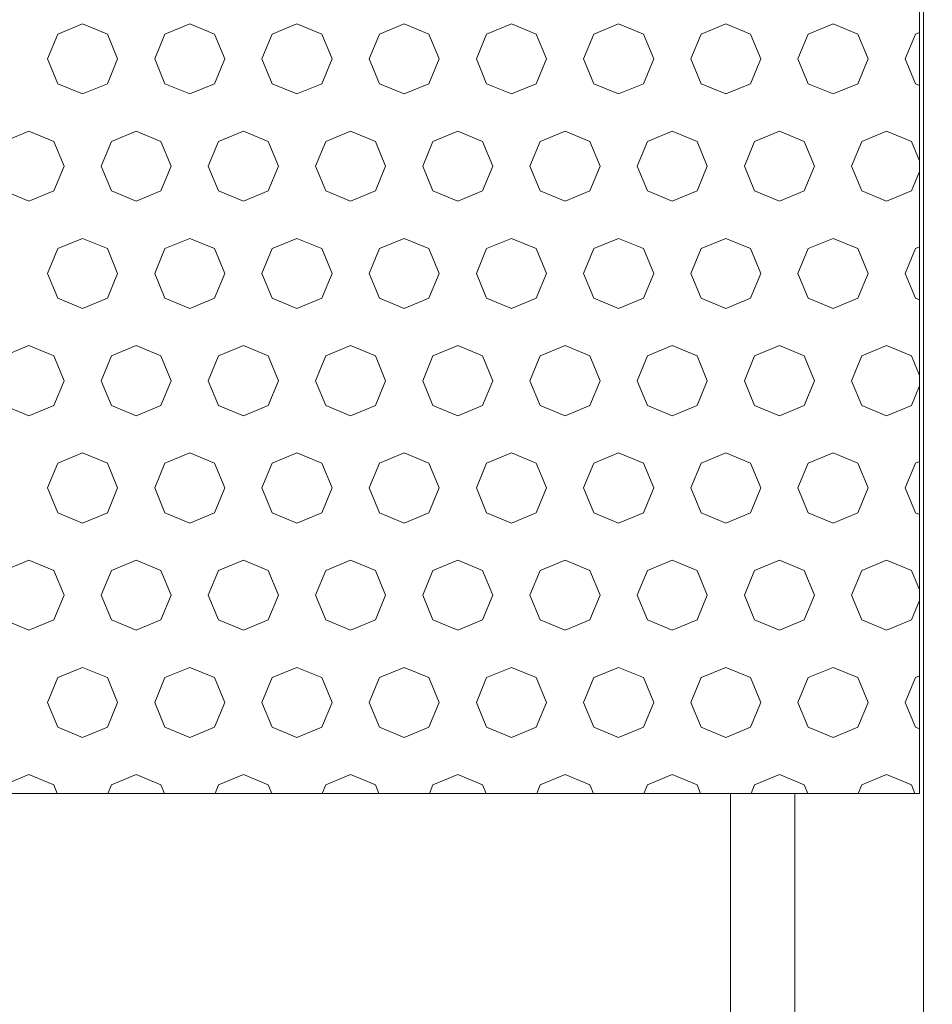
# Model space of a CAD drawing. Header units: millimetres. Extents: x 52659 to 1698020, y -10054 to 104697.
# Tile 193 of 256: x 201881 to 202307, y 13897 to 14356. Entities that reach past the tile are written whole.
import ezdxf

# ---------------------------------------------------------------- set-up
doc = ezdxf.new("R2010")
doc.units = ezdxf.units.MM
doc.header["$MEASUREMENT"] = 0
for name, color, linetype in [('02-04 BRISES SOLEIL FONCEES', 7, 'Continuous'), ('02-04 Mur.Construction', 7, 'Continuous'), ('05-02 Cotation 200ème 100ème.Cotations', 7, 'Continuous'), ('Fenêtres ARCHICAD', 7, 'Continuous')]:
    doc.layers.add(name, color=color, linetype=linetype)
doc.styles.add('STYLE_GENERE_3', font='ARIALN.TTF')
doc.dimstyles.new('STYLE_GENERE__2', dxfattribs={"dimtxt": 200, "dimasz": 95, "dimexe": 0.18, "dimexo": 100, "dimgap": 0, "dimtad": 0, "dimlfac": 0.001, "dimzin": 0, "dimdsep": 46, "dimtxsty": 'STYLE_GENERE_3', "dimblk": 'ARROWHEAD_6', "dimblk1": 'ARROWHEAD_6', "dimblk2": 'ARROWHEAD_6', "dimcen": 0.09, "dimclrd": 7, "dimclre": 7, "dimclrt": 7, "dimazin": 0, "dimtfac": 1, "dimtdec": 4, "dimtmove": 0, "dimatfit": 3, "dimfxl": 1, "dimtolj": 1, "dimtzin": 0, "dimarcsym": 0})

# ---------------------------------------------------------------- blocks, each defined once
blk = doc.blocks.new('Élément de coupe_206_1', base_point=(131932.67, 5158.07))
at = {"layer": '02-04 Mur.Construction', "color": 7, "linetype": 'Continuous', "lineweight": 9}
blk.add_line((202302.67, 14428.07), (202302.67, 13145.96), dxfattribs=at)
blk = doc.blocks.new('Élément de coupe_211_1', base_point=(131932.67, 5158.07))
at = {"layer": 'Fenêtres ARCHICAD', "color": 7, "linetype": 'Continuous', "lineweight": 5}
for p, q in [((202212.67, 13995.45), (202212.67, 13268.07)), ((202242.67, 13238.07), (202242.67, 13995.45))]:
    blk.add_line(p, q, dxfattribs=at)
blk = doc.blocks.new('*X344', base_point=(131932.67, 5158.07))
at = {"layer": '02-04 BRISES SOLEIL FONCEES', "color": 7, "linetype": 'Continuous', "lineweight": 5}
for p, q in [((201910.42, 14354.23), (201898.85, 14349.44)), ((201921.98, 14349.44), (201910.42, 14354.23)), ((201960.42, 14354.23), (201948.85, 14349.44)), ((201971.98, 14349.44), (201960.42, 14354.23)), ((202010.42, 14354.23), (201998.85, 14349.44)), ((202021.98, 14349.44), (202010.42, 14354.23)), ((202060.42, 14354.23), (202048.85, 14349.44)), ((202071.98, 14349.44), (202060.42, 14354.23)), ((202110.42, 14354.23), (202098.85, 14349.44)), ((202121.98, 14349.44), (202110.42, 14354.23)), ((202160.42, 14354.23), (202148.85, 14349.44)), ((202171.98, 14349.44), (202160.42, 14354.23)), ((202210.42, 14354.23), (202198.85, 14349.44)), ((202221.98, 14349.44), (202210.42, 14354.23)), ((202260.42, 14354.23), (202248.85, 14349.44)), ((202271.98, 14349.44), (202260.42, 14354.23)), ((201898.85, 14349.44), (201894.07, 14337.88)), ((201926.77, 14337.88), (201921.98, 14349.44)), ((201948.85, 14349.44), (201944.07, 14337.88)), ((201976.77, 14337.88), (201971.98, 14349.44)), ((201998.85, 14349.44), (201994.07, 14337.88)), ((202026.77, 14337.88), (202021.98, 14349.44)), ((202048.85, 14349.44), (202044.07, 14337.88)), ((202076.77, 14337.88), (202071.98, 14349.44)), ((202098.85, 14349.44), (202094.07, 14337.88)), ((202126.77, 14337.88), (202121.98, 14349.44)), ((202148.85, 14349.44), (202144.07, 14337.88)), ((202176.77, 14337.88), (202171.98, 14349.44)), ((202198.85, 14349.44), (202194.07, 14337.88)), ((202226.77, 14337.88), (202221.98, 14349.44)), ((202248.85, 14349.44), (202244.07, 14337.88)), ((202276.77, 14337.88), (202271.98, 14349.44)), ((202298.85, 14349.44), (202294.07, 14337.88)), ((202300.76, 14350.23), (202298.85, 14349.44)), ((201894.07, 14337.88), (201898.85, 14326.32)), ((201921.98, 14326.32), (201926.77, 14337.88)), ((201944.07, 14337.88), (201948.85, 14326.32)), ((201971.98, 14326.32), (201976.77, 14337.88)), ((201994.07, 14337.88), (201998.85, 14326.32)), ((202021.98, 14326.32), (202026.77, 14337.88)), ((202044.07, 14337.88), (202048.85, 14326.32)), ((202071.98, 14326.32), (202076.77, 14337.88)), ((202094.07, 14337.88), (202098.85, 14326.32)), ((202121.98, 14326.32), (202126.77, 14337.88)), ((202144.07, 14337.88), (202148.85, 14326.32)), ((202171.98, 14326.32), (202176.77, 14337.88)), ((202194.07, 14337.88), (202198.85, 14326.32)), ((202221.98, 14326.32), (202226.77, 14337.88)), ((202244.07, 14337.88), (202248.85, 14326.32)), ((202271.98, 14326.32), (202276.77, 14337.88)), ((202294.07, 14337.88), (202298.85, 14326.32)), ((201898.85, 14326.32), (201910.42, 14321.53)), ((201910.42, 14321.53), (201921.98, 14326.32)), ((201948.85, 14326.32), (201960.42, 14321.53)), ((201960.42, 14321.53), (201971.98, 14326.32)), ((201998.85, 14326.32), (202010.42, 14321.53)), ((202010.42, 14321.53), (202021.98, 14326.32)), ((202048.85, 14326.32), (202060.42, 14321.53)), ((202060.42, 14321.53), (202071.98, 14326.32)), ((202098.85, 14326.32), (202110.42, 14321.53)), ((202110.42, 14321.53), (202121.98, 14326.32)), ((202148.85, 14326.32), (202160.42, 14321.53)), ((202160.42, 14321.53), (202171.98, 14326.32)), ((202198.85, 14326.32), (202210.42, 14321.53)), ((202210.42, 14321.53), (202221.98, 14326.32)), ((202248.85, 14326.32), (202260.42, 14321.53)), ((202260.42, 14321.53), (202271.98, 14326.32)), ((202298.85, 14326.32), (202300.76, 14325.53)), ((201885.42, 14304.23), (201873.85, 14299.44)), ((201896.98, 14299.44), (201885.42, 14304.23)), ((201935.42, 14304.23), (201923.85, 14299.44)), ((201946.98, 14299.44), (201935.42, 14304.23)), ((201985.42, 14304.23), (201973.85, 14299.44)), ((201996.98, 14299.44), (201985.42, 14304.23)), ((202035.42, 14304.23), (202023.85, 14299.44)), ((202046.98, 14299.44), (202035.42, 14304.23)), ((202085.42, 14304.23), (202073.85, 14299.44)), ((202096.98, 14299.44), (202085.42, 14304.23)), ((202135.42, 14304.23), (202123.85, 14299.44)), ((202146.98, 14299.44), (202135.42, 14304.23)), ((202185.42, 14304.23), (202173.85, 14299.44)), ((202196.98, 14299.44), (202185.42, 14304.23)), ((202235.42, 14304.23), (202223.85, 14299.44)), ((202246.98, 14299.44), (202235.42, 14304.23)), ((202285.42, 14304.23), (202273.85, 14299.44)), ((202296.98, 14299.44), (202285.42, 14304.23)), ((201901.77, 14287.88), (201896.98, 14299.44)), ((201923.85, 14299.44), (201919.07, 14287.88)), ((201951.77, 14287.88), (201946.98, 14299.44)), ((201973.85, 14299.44), (201969.07, 14287.88)), ((202001.77, 14287.88), (201996.98, 14299.44)), ((202023.85, 14299.44), (202019.07, 14287.88)), ((202051.77, 14287.88), (202046.98, 14299.44)), ((202073.85, 14299.44), (202069.07, 14287.88)), ((202101.77, 14287.88), (202096.98, 14299.44)), ((202123.85, 14299.44), (202119.07, 14287.88)), ((202151.77, 14287.88), (202146.98, 14299.44)), ((202173.85, 14299.44), (202169.07, 14287.88)), ((202201.77, 14287.88), (202196.98, 14299.44)), ((202223.85, 14299.44), (202219.07, 14287.88)), ((202251.77, 14287.88), (202246.98, 14299.44)), ((202273.85, 14299.44), (202269.07, 14287.88)), ((202300.76, 14290.32), (202296.98, 14299.44)), ((201896.98, 14276.32), (201901.77, 14287.88)), ((201919.07, 14287.88), (201923.85, 14276.32)), ((201946.98, 14276.32), (201951.77, 14287.88)), ((201969.07, 14287.88), (201973.85, 14276.32)), ((201996.98, 14276.32), (202001.77, 14287.88)), ((202019.07, 14287.88), (202023.85, 14276.32)), ((202046.98, 14276.32), (202051.77, 14287.88)), ((202069.07, 14287.88), (202073.85, 14276.32)), ((202096.98, 14276.32), (202101.77, 14287.88)), ((202119.07, 14287.88), (202123.85, 14276.32)), ((202146.98, 14276.32), (202151.77, 14287.88)), ((202169.07, 14287.88), (202173.85, 14276.32)), ((202196.98, 14276.32), (202201.77, 14287.88)), ((202219.07, 14287.88), (202223.85, 14276.32)), ((202246.98, 14276.32), (202251.77, 14287.88)), ((202269.07, 14287.88), (202273.85, 14276.32)), ((202296.98, 14276.32), (202300.76, 14285.44)), ((201873.85, 14276.32), (201885.42, 14271.53)), ((201885.42, 14271.53), (201896.98, 14276.32)), ((201923.85, 14276.32), (201935.42, 14271.53)), ((201935.42, 14271.53), (201946.98, 14276.32)), ((201973.85, 14276.32), (201985.42, 14271.53)), ((201985.42, 14271.53), (201996.98, 14276.32)), ((202023.85, 14276.32), (202035.42, 14271.53)), ((202035.42, 14271.53), (202046.98, 14276.32)), ((202073.85, 14276.32), (202085.42, 14271.53)), ((202085.42, 14271.53), (202096.98, 14276.32)), ((202123.85, 14276.32), (202135.42, 14271.53)), ((202135.42, 14271.53), (202146.98, 14276.32)), ((202173.85, 14276.32), (202185.42, 14271.53)), ((202185.42, 14271.53), (202196.98, 14276.32)), ((202223.85, 14276.32), (202235.42, 14271.53)), ((202235.42, 14271.53), (202246.98, 14276.32)), ((202273.85, 14276.32), (202285.42, 14271.53)), ((202285.42, 14271.53), (202296.98, 14276.32)), ((201910.42, 14254.23), (201898.85, 14249.44)), ((201921.98, 14249.44), (201910.42, 14254.23)), ((201960.42, 14254.23), (201948.85, 14249.44)), ((201971.98, 14249.44), (201960.42, 14254.23)), ((202010.42, 14254.23), (201998.85, 14249.44)), ((202021.98, 14249.44), (202010.42, 14254.23)), ((202060.42, 14254.23), (202048.85, 14249.44)), ((202071.98, 14249.44), (202060.42, 14254.23)), ((202110.42, 14254.23), (202098.85, 14249.44)), ((202121.98, 14249.44), (202110.42, 14254.23)), ((202160.42, 14254.23), (202148.85, 14249.44)), ((202171.98, 14249.44), (202160.42, 14254.23)), ((202210.42, 14254.23), (202198.85, 14249.44)), ((202221.98, 14249.44), (202210.42, 14254.23)), ((202260.42, 14254.23), (202248.85, 14249.44)), ((202271.98, 14249.44), (202260.42, 14254.23)), ((201898.85, 14249.44), (201894.07, 14237.88)), ((201926.77, 14237.88), (201921.98, 14249.44)), ((201948.85, 14249.44), (201944.07, 14237.88)), ((201976.77, 14237.88), (201971.98, 14249.44)), ((201998.85, 14249.44), (201994.07, 14237.88)), ((202026.77, 14237.88), (202021.98, 14249.44)), ((202048.85, 14249.44), (202044.07, 14237.88)), ((202076.77, 14237.88), (202071.98, 14249.44)), ((202098.85, 14249.44), (202094.07, 14237.88)), ((202126.77, 14237.88), (202121.98, 14249.44)), ((202148.85, 14249.44), (202144.07, 14237.88)), ((202176.77, 14237.88), (202171.98, 14249.44)), ((202198.85, 14249.44), (202194.07, 14237.88)), ((202226.77, 14237.88), (202221.98, 14249.44)), ((202248.85, 14249.44), (202244.07, 14237.88)), ((202276.77, 14237.88), (202271.98, 14249.44)), ((202298.85, 14249.44), (202294.07, 14237.88)), ((202300.76, 14250.23), (202298.85, 14249.44)), ((201894.07, 14237.88), (201898.85, 14226.32)), ((201921.98, 14226.32), (201926.77, 14237.88)), ((201944.07, 14237.88), (201948.85, 14226.32)), ((201971.98, 14226.32), (201976.77, 14237.88)), ((201994.07, 14237.88), (201998.85, 14226.32)), ((202021.98, 14226.32), (202026.77, 14237.88)), ((202044.07, 14237.88), (202048.85, 14226.32)), ((202071.98, 14226.32), (202076.77, 14237.88)), ((202094.07, 14237.88), (202098.85, 14226.32)), ((202121.98, 14226.32), (202126.77, 14237.88)), ((202144.07, 14237.88), (202148.85, 14226.32)), ((202171.98, 14226.32), (202176.77, 14237.88)), ((202194.07, 14237.88), (202198.85, 14226.32)), ((202221.98, 14226.32), (202226.77, 14237.88)), ((202244.07, 14237.88), (202248.85, 14226.32)), ((202271.98, 14226.32), (202276.77, 14237.88)), ((202294.07, 14237.88), (202298.85, 14226.32)), ((201898.85, 14226.32), (201910.42, 14221.53)), ((201910.42, 14221.53), (201921.98, 14226.32)), ((201948.85, 14226.32), (201960.42, 14221.53)), ((201960.42, 14221.53), (201971.98, 14226.32)), ((201998.85, 14226.32), (202010.42, 14221.53)), ((202010.42, 14221.53), (202021.98, 14226.32)), ((202048.85, 14226.32), (202060.42, 14221.53)), ((202060.42, 14221.53), (202071.98, 14226.32)), ((202098.85, 14226.32), (202110.42, 14221.53)), ((202110.42, 14221.53), (202121.98, 14226.32)), ((202148.85, 14226.32), (202160.42, 14221.53)), ((202160.42, 14221.53), (202171.98, 14226.32)), ((202198.85, 14226.32), (202210.42, 14221.53)), ((202210.42, 14221.53), (202221.98, 14226.32)), ((202248.85, 14226.32), (202260.42, 14221.53)), ((202260.42, 14221.53), (202271.98, 14226.32)), ((202298.85, 14226.32), (202300.76, 14225.53)), ((201885.42, 14204.23), (201873.85, 14199.44)), ((201896.98, 14199.44), (201885.42, 14204.23)), ((201935.42, 14204.23), (201923.85, 14199.44)), ((201946.98, 14199.44), (201935.42, 14204.23)), ((201985.42, 14204.23), (201973.85, 14199.44)), ((201996.98, 14199.44), (201985.42, 14204.23)), ((202035.42, 14204.23), (202023.85, 14199.44)), ((202046.98, 14199.44), (202035.42, 14204.23)), ((202085.42, 14204.23), (202073.85, 14199.44)), ((202096.98, 14199.44), (202085.42, 14204.23)), ((202135.42, 14204.23), (202123.85, 14199.44)), ((202146.98, 14199.44), (202135.42, 14204.23)), ((202185.42, 14204.23), (202173.85, 14199.44)), ((202196.98, 14199.44), (202185.42, 14204.23)), ((202235.42, 14204.23), (202223.85, 14199.44)), ((202246.98, 14199.44), (202235.42, 14204.23)), ((202285.42, 14204.23), (202273.85, 14199.44)), ((202296.98, 14199.44), (202285.42, 14204.23)), ((201901.77, 14187.88), (201896.98, 14199.44)), ((201923.85, 14199.44), (201919.07, 14187.88)), ((201951.77, 14187.88), (201946.98, 14199.44)), ((201973.85, 14199.44), (201969.07, 14187.88)), ((202001.77, 14187.88), (201996.98, 14199.44)), ((202023.85, 14199.44), (202019.07, 14187.88)), ((202051.77, 14187.88), (202046.98, 14199.44)), ((202073.85, 14199.44), (202069.07, 14187.88)), ((202101.77, 14187.88), (202096.98, 14199.44)), ((202123.85, 14199.44), (202119.07, 14187.88)), ((202151.77, 14187.88), (202146.98, 14199.44)), ((202173.85, 14199.44), (202169.07, 14187.88)), ((202201.77, 14187.88), (202196.98, 14199.44)), ((202223.85, 14199.44), (202219.07, 14187.88)), ((202251.77, 14187.88), (202246.98, 14199.44)), ((202273.85, 14199.44), (202269.07, 14187.88)), ((202300.76, 14190.32), (202296.98, 14199.44)), ((201896.98, 14176.32), (201901.77, 14187.88)), ((201919.07, 14187.88), (201923.85, 14176.32)), ((201946.98, 14176.32), (201951.77, 14187.88)), ((201969.07, 14187.88), (201973.85, 14176.32)), ((201996.98, 14176.32), (202001.77, 14187.88)), ((202019.07, 14187.88), (202023.85, 14176.32)), ((202046.98, 14176.32), (202051.77, 14187.88)), ((202069.07, 14187.88), (202073.85, 14176.32)), ((202096.98, 14176.32), (202101.77, 14187.88)), ((202119.07, 14187.88), (202123.85, 14176.32)), ((202146.98, 14176.32), (202151.77, 14187.88)), ((202169.07, 14187.88), (202173.85, 14176.32)), ((202196.98, 14176.32), (202201.77, 14187.88)), ((202219.07, 14187.88), (202223.85, 14176.32)), ((202246.98, 14176.32), (202251.77, 14187.88)), ((202269.07, 14187.88), (202273.85, 14176.32)), ((202296.98, 14176.32), (202300.76, 14185.44)), ((201873.85, 14176.32), (201885.42, 14171.53)), ((201885.42, 14171.53), (201896.98, 14176.32)), ((201923.85, 14176.32), (201935.42, 14171.53)), ((201935.42, 14171.53), (201946.98, 14176.32)), ((201973.85, 14176.32), (201985.42, 14171.53)), ((201985.42, 14171.53), (201996.98, 14176.32)), ((202023.85, 14176.32), (202035.42, 14171.53)), ((202035.42, 14171.53), (202046.98, 14176.32)), ((202073.85, 14176.32), (202085.42, 14171.53)), ((202085.42, 14171.53), (202096.98, 14176.32)), ((202123.85, 14176.32), (202135.42, 14171.53)), ((202135.42, 14171.53), (202146.98, 14176.32)), ((202173.85, 14176.32), (202185.42, 14171.53)), ((202185.42, 14171.53), (202196.98, 14176.32)), ((202223.85, 14176.32), (202235.42, 14171.53)), ((202235.42, 14171.53), (202246.98, 14176.32)), ((202273.85, 14176.32), (202285.42, 14171.53)), ((202285.42, 14171.53), (202296.98, 14176.32)), ((201910.42, 14154.23), (201898.85, 14149.44)), ((201921.98, 14149.44), (201910.42, 14154.23)), ((201960.42, 14154.23), (201948.85, 14149.44)), ((201971.98, 14149.44), (201960.42, 14154.23)), ((202010.42, 14154.23), (201998.85, 14149.44)), ((202021.98, 14149.44), (202010.42, 14154.23)), ((202060.42, 14154.23), (202048.85, 14149.44)), ((202071.98, 14149.44), (202060.42, 14154.23)), ((202110.42, 14154.23), (202098.85, 14149.44)), ((202121.98, 14149.44), (202110.42, 14154.23)), ((202160.42, 14154.23), (202148.85, 14149.44)), ((202171.98, 14149.44), (202160.42, 14154.23)), ((202210.42, 14154.23), (202198.85, 14149.44)), ((202221.98, 14149.44), (202210.42, 14154.23)), ((202260.42, 14154.23), (202248.85, 14149.44)), ((202271.98, 14149.44), (202260.42, 14154.23)), ((202300.76, 14150.23), (202298.85, 14149.44)), ((201898.85, 14149.44), (201894.07, 14137.88)), ((201926.77, 14137.88), (201921.98, 14149.44)), ((201948.85, 14149.44), (201944.07, 14137.88)), ((201976.77, 14137.88), (201971.98, 14149.44)), ((201998.85, 14149.44), (201994.07, 14137.88)), ((202026.77, 14137.88), (202021.98, 14149.44)), ((202048.85, 14149.44), (202044.07, 14137.88)), ((202076.77, 14137.88), (202071.98, 14149.44)), ((202098.85, 14149.44), (202094.07, 14137.88)), ((202126.77, 14137.88), (202121.98, 14149.44)), ((202148.85, 14149.44), (202144.07, 14137.88)), ((202176.77, 14137.88), (202171.98, 14149.44)), ((202198.85, 14149.44), (202194.07, 14137.88)), ((202226.77, 14137.88), (202221.98, 14149.44)), ((202248.85, 14149.44), (202244.07, 14137.88)), ((202276.77, 14137.88), (202271.98, 14149.44)), ((202298.85, 14149.44), (202294.07, 14137.88)), ((201894.07, 14137.88), (201898.85, 14126.32)), ((201921.98, 14126.32), (201926.77, 14137.88)), ((201944.07, 14137.88), (201948.85, 14126.32)), ((201971.98, 14126.32), (201976.77, 14137.88)), ((201994.07, 14137.88), (201998.85, 14126.32)), ((202021.98, 14126.32), (202026.77, 14137.88)), ((202044.07, 14137.88), (202048.85, 14126.32)), ((202071.98, 14126.32), (202076.77, 14137.88)), ((202094.07, 14137.88), (202098.85, 14126.32)), ((202121.98, 14126.32), (202126.77, 14137.88)), ((202144.07, 14137.88), (202148.85, 14126.32)), ((202171.98, 14126.32), (202176.77, 14137.88)), ((202194.07, 14137.88), (202198.85, 14126.32)), ((202221.98, 14126.32), (202226.77, 14137.88)), ((202244.07, 14137.88), (202248.85, 14126.32)), ((202271.98, 14126.32), (202276.77, 14137.88)), ((202294.07, 14137.88), (202298.85, 14126.32)), ((201898.85, 14126.32), (201910.42, 14121.53)), ((201910.42, 14121.53), (201921.98, 14126.32)), ((201948.85, 14126.32), (201960.42, 14121.53)), ((201960.42, 14121.53), (201971.98, 14126.32)), ((201998.85, 14126.32), (202010.42, 14121.53)), ((202010.42, 14121.53), (202021.98, 14126.32)), ((202048.85, 14126.32), (202060.42, 14121.53)), ((202060.42, 14121.53), (202071.98, 14126.32)), ((202098.85, 14126.32), (202110.42, 14121.53)), ((202110.42, 14121.53), (202121.98, 14126.32)), ((202148.85, 14126.32), (202160.42, 14121.53)), ((202160.42, 14121.53), (202171.98, 14126.32)), ((202198.85, 14126.32), (202210.42, 14121.53)), ((202210.42, 14121.53), (202221.98, 14126.32)), ((202248.85, 14126.32), (202260.42, 14121.53)), ((202260.42, 14121.53), (202271.98, 14126.32)), ((202298.85, 14126.32), (202300.76, 14125.53)), ((201885.42, 14104.23), (201873.85, 14099.44)), ((201896.98, 14099.44), (201885.42, 14104.23)), ((201935.42, 14104.23), (201923.85, 14099.44)), ((201946.98, 14099.44), (201935.42, 14104.23)), ((201985.42, 14104.23), (201973.85, 14099.44)), ((201996.98, 14099.44), (201985.42, 14104.23)), ((202035.42, 14104.23), (202023.85, 14099.44)), ((202046.98, 14099.44), (202035.42, 14104.23)), ((202085.42, 14104.23), (202073.85, 14099.44)), ((202096.98, 14099.44), (202085.42, 14104.23)), ((202135.42, 14104.23), (202123.85, 14099.44)), ((202146.98, 14099.44), (202135.42, 14104.23)), ((202185.42, 14104.23), (202173.85, 14099.44)), ((202196.98, 14099.44), (202185.42, 14104.23)), ((202235.42, 14104.23), (202223.85, 14099.44)), ((202246.98, 14099.44), (202235.42, 14104.23)), ((202285.42, 14104.23), (202273.85, 14099.44)), ((202296.98, 14099.44), (202285.42, 14104.23)), ((201901.77, 14087.88), (201896.98, 14099.44)), ((201923.85, 14099.44), (201919.07, 14087.88)), ((201951.77, 14087.88), (201946.98, 14099.44)), ((201973.85, 14099.44), (201969.07, 14087.88)), ((202001.77, 14087.88), (201996.98, 14099.44)), ((202023.85, 14099.44), (202019.07, 14087.88)), ((202051.77, 14087.88), (202046.98, 14099.44)), ((202073.85, 14099.44), (202069.07, 14087.88)), ((202101.77, 14087.88), (202096.98, 14099.44)), ((202123.85, 14099.44), (202119.07, 14087.88)), ((202151.77, 14087.88), (202146.98, 14099.44)), ((202173.85, 14099.44), (202169.07, 14087.88)), ((202201.77, 14087.88), (202196.98, 14099.44)), ((202223.85, 14099.44), (202219.07, 14087.88)), ((202251.77, 14087.88), (202246.98, 14099.44)), ((202273.85, 14099.44), (202269.07, 14087.88)), ((202300.76, 14090.32), (202296.98, 14099.44)), ((201896.98, 14076.32), (201901.77, 14087.88)), ((201919.07, 14087.88), (201923.85, 14076.32)), ((201946.98, 14076.32), (201951.77, 14087.88)), ((201969.07, 14087.88), (201973.85, 14076.32)), ((201996.98, 14076.32), (202001.77, 14087.88)), ((202019.07, 14087.88), (202023.85, 14076.32)), ((202046.98, 14076.32), (202051.77, 14087.88)), ((202069.07, 14087.88), (202073.85, 14076.32)), ((202096.98, 14076.32), (202101.77, 14087.88)), ((202119.07, 14087.88), (202123.85, 14076.32)), ((202146.98, 14076.32), (202151.77, 14087.88)), ((202169.07, 14087.88), (202173.85, 14076.32)), ((202196.98, 14076.32), (202201.77, 14087.88)), ((202219.07, 14087.88), (202223.85, 14076.32)), ((202246.98, 14076.32), (202251.77, 14087.88)), ((202269.07, 14087.88), (202273.85, 14076.32)), ((202296.98, 14076.32), (202300.76, 14085.44)), ((201873.85, 14076.32), (201885.42, 14071.53)), ((201885.42, 14071.53), (201896.98, 14076.32)), ((201923.85, 14076.32), (201935.42, 14071.53)), ((201935.42, 14071.53), (201946.98, 14076.32)), ((201973.85, 14076.32), (201985.42, 14071.53)), ((201985.42, 14071.53), (201996.98, 14076.32)), ((202023.85, 14076.32), (202035.42, 14071.53)), ((202035.42, 14071.53), (202046.98, 14076.32)), ((202073.85, 14076.32), (202085.42, 14071.53)), ((202085.42, 14071.53), (202096.98, 14076.32)), ((202123.85, 14076.32), (202135.42, 14071.53)), ((202135.42, 14071.53), (202146.98, 14076.32)), ((202173.85, 14076.32), (202185.42, 14071.53)), ((202185.42, 14071.53), (202196.98, 14076.32)), ((202223.85, 14076.32), (202235.42, 14071.53)), ((202235.42, 14071.53), (202246.98, 14076.32)), ((202273.85, 14076.32), (202285.42, 14071.53)), ((202285.42, 14071.53), (202296.98, 14076.32)), ((201910.42, 14054.23), (201898.85, 14049.44)), ((201921.98, 14049.44), (201910.42, 14054.23)), ((201960.42, 14054.23), (201948.85, 14049.44)), ((201971.98, 14049.44), (201960.42, 14054.23)), ((202010.42, 14054.23), (201998.85, 14049.44)), ((202021.98, 14049.44), (202010.42, 14054.23)), ((202060.42, 14054.23), (202048.85, 14049.44)), ((202071.98, 14049.44), (202060.42, 14054.23)), ((202110.42, 14054.23), (202098.85, 14049.44)), ((202121.98, 14049.44), (202110.42, 14054.23)), ((202160.42, 14054.23), (202148.85, 14049.44)), ((202171.98, 14049.44), (202160.42, 14054.23)), ((202210.42, 14054.23), (202198.85, 14049.44)), ((202221.98, 14049.44), (202210.42, 14054.23)), ((202260.42, 14054.23), (202248.85, 14049.44)), ((202271.98, 14049.44), (202260.42, 14054.23)), ((201898.85, 14049.44), (201894.07, 14037.88)), ((201926.77, 14037.88), (201921.98, 14049.44)), ((201948.85, 14049.44), (201944.07, 14037.88)), ((201976.77, 14037.88), (201971.98, 14049.44)), ((201998.85, 14049.44), (201994.07, 14037.88)), ((202026.77, 14037.88), (202021.98, 14049.44)), ((202048.85, 14049.44), (202044.07, 14037.88)), ((202076.77, 14037.88), (202071.98, 14049.44)), ((202098.85, 14049.44), (202094.07, 14037.88)), ((202126.77, 14037.88), (202121.98, 14049.44)), ((202148.85, 14049.44), (202144.07, 14037.88)), ((202176.77, 14037.88), (202171.98, 14049.44)), ((202198.85, 14049.44), (202194.07, 14037.88)), ((202226.77, 14037.88), (202221.98, 14049.44)), ((202248.85, 14049.44), (202244.07, 14037.88)), ((202276.77, 14037.88), (202271.98, 14049.44)), ((202298.85, 14049.44), (202294.07, 14037.88)), ((202300.76, 14050.23), (202298.85, 14049.44)), ((201894.07, 14037.88), (201898.85, 14026.32)), ((201921.98, 14026.32), (201926.77, 14037.88)), ((201944.07, 14037.88), (201948.85, 14026.32)), ((201971.98, 14026.32), (201976.77, 14037.88)), ((201994.07, 14037.88), (201998.85, 14026.32)), ((202021.98, 14026.32), (202026.77, 14037.88)), ((202044.07, 14037.88), (202048.85, 14026.32)), ((202071.98, 14026.32), (202076.77, 14037.88)), ((202094.07, 14037.88), (202098.85, 14026.32)), ((202121.98, 14026.32), (202126.77, 14037.88)), ((202144.07, 14037.88), (202148.85, 14026.32)), ((202171.98, 14026.32), (202176.77, 14037.88)), ((202194.07, 14037.88), (202198.85, 14026.32)), ((202221.98, 14026.32), (202226.77, 14037.88)), ((202244.07, 14037.88), (202248.85, 14026.32)), ((202271.98, 14026.32), (202276.77, 14037.88)), ((202294.07, 14037.88), (202298.85, 14026.32)), ((201898.85, 14026.32), (201910.42, 14021.53)), ((201910.42, 14021.53), (201921.98, 14026.32)), ((201948.85, 14026.32), (201960.42, 14021.53)), ((201960.42, 14021.53), (201971.98, 14026.32)), ((201998.85, 14026.32), (202010.42, 14021.53)), ((202010.42, 14021.53), (202021.98, 14026.32)), ((202048.85, 14026.32), (202060.42, 14021.53)), ((202060.42, 14021.53), (202071.98, 14026.32)), ((202098.85, 14026.32), (202110.42, 14021.53)), ((202110.42, 14021.53), (202121.98, 14026.32)), ((202148.85, 14026.32), (202160.42, 14021.53)), ((202160.42, 14021.53), (202171.98, 14026.32)), ((202198.85, 14026.32), (202210.42, 14021.53)), ((202210.42, 14021.53), (202221.98, 14026.32)), ((202248.85, 14026.32), (202260.42, 14021.53)), ((202260.42, 14021.53), (202271.98, 14026.32)), ((202298.85, 14026.32), (202300.76, 14025.53)), ((201885.42, 14004.23), (201873.85, 13999.44)), ((201896.98, 13999.44), (201885.42, 14004.23)), ((201935.42, 14004.23), (201923.85, 13999.44)), ((201946.98, 13999.44), (201935.42, 14004.23)), ((201985.42, 14004.23), (201973.85, 13999.44)), ((201996.98, 13999.44), (201985.42, 14004.23)), ((202035.42, 14004.23), (202023.85, 13999.44)), ((202046.98, 13999.44), (202035.42, 14004.23)), ((202085.42, 14004.23), (202073.85, 13999.44)), ((202096.98, 13999.44), (202085.42, 14004.23)), ((202135.42, 14004.23), (202123.85, 13999.44)), ((202146.98, 13999.44), (202135.42, 14004.23)), ((202185.42, 14004.23), (202173.85, 13999.44)), ((202196.98, 13999.44), (202185.42, 14004.23)), ((202235.42, 14004.23), (202223.85, 13999.44)), ((202246.98, 13999.44), (202235.42, 14004.23)), ((202285.42, 14004.23), (202273.85, 13999.44)), ((202296.98, 13999.44), (202285.42, 14004.23)), ((201898.63, 13995.45), (201896.98, 13999.44)), ((201923.85, 13999.44), (201922.2, 13995.45)), ((201948.63, 13995.45), (201946.98, 13999.44)), ((201973.85, 13999.44), (201972.2, 13995.45)), ((201998.63, 13995.45), (201996.98, 13999.44)), ((202023.85, 13999.44), (202022.2, 13995.45)), ((202048.63, 13995.45), (202046.98, 13999.44)), ((202073.85, 13999.44), (202072.2, 13995.45)), ((202098.63, 13995.45), (202096.98, 13999.44)), ((202123.85, 13999.44), (202122.2, 13995.45)), ((202148.63, 13995.45), (202146.98, 13999.44)), ((202173.85, 13999.44), (202172.2, 13995.45)), ((202198.63, 13995.45), (202196.98, 13999.44)), ((202223.85, 13999.44), (202222.2, 13995.45)), ((202248.63, 13995.45), (202246.98, 13999.44)), ((202273.85, 13999.44), (202272.2, 13995.45)), ((202298.63, 13995.45), (202296.98, 13999.44))]:
    blk.add_line(p, q, dxfattribs=at)
blk = doc.blocks.new('Élément de coupe_321_1', base_point=(131932.67, 5158.07))
at = {"layer": '02-04 BRISES SOLEIL FONCEES', "color": 7, "linetype": 'Continuous', "lineweight": 9}
for p, q in [((202300.76, 13995.45), (202300.76, 14398.07)), ((200542.67, 13995.45), (202300.76, 13995.45))]:
    blk.add_line(p, q, dxfattribs=at)
at = {"layer": '02-04 BRISES SOLEIL FONCEES', "lineweight": 0}
blk.add_blockref('*X344', (131932.67, 5158.07), dxfattribs=at)
blk = doc.blocks.new('*D729', base_point=(131932.67, 5158.07))
at = {"layer": '05-02 Cotation 200ème 100ème.Cotations', "color": 7, "linetype": 'Continuous', "lineweight": 25, "transparency": 16777216}
for p, q in [((187874.44, 14458.07), (187974.44, 14358.07)), ((187874.44, 13160.07), (187974.44, 13060.07))]:
    blk.add_line(p, q, dxfattribs=at)
at = {"layer": '05-02 Cotation 200ème 100ème.Cotations', "color": 7, "linetype": 'Continuous', "lineweight": 13, "transparency": 16777216}
for p, q in [((188018.19, 14408.07), (187830.69, 14408.07)), ((187924.44, 14007.95), (187924.44, 14408.07)), ((187924.44, 13110.07), (187924.44, 13510.2)), ((188018.19, 13110.07), (187830.69, 13110.07))]:
    blk.add_line(p, q, dxfattribs=at)
at = {"layer": '05-02 Cotation 200ème 100ème.Cotations', "color": 7, "lineweight": 9, "transparency": 16777216, "char_height": 200, "attachment_point": 7, "rotation": 90, "style": 'STYLE_GENERE_3'}
for s, insert in [('\\A1;0,40', (187881.59, 14381.77)), ('\\A1;1,30', (188024.44, 13535.07))]:
    blk.add_mtext(s, dxfattribs=dict(at, insert=insert))
blk = doc.blocks.new('ARROWHEAD_6')
at = {"color": 0, "linetype": 'Continuous', "lineweight": 0}
for p, q in [((-0.5, -0.5), (0.5, 0.5)), ((0, 0), (-1, 0))]:
    blk.add_line(p, q, dxfattribs=at)
blk = doc.blocks.new('*D744', base_point=(131932.67, 5158.07))
at = {"layer": '05-02 Cotation 200ème 100ème.Cotations', "color": 7, "linetype": 'Continuous', "lineweight": 25, "transparency": 16777216}
for p, q in [((165280.71, 14458.07), (165380.71, 14358.07)), ((165280.71, 11412.6), (165380.71, 11312.6))]:
    blk.add_line(p, q, dxfattribs=at)
at = {"layer": '05-02 Cotation 200ème 100ème.Cotations', "color": 7, "linetype": 'Continuous', "lineweight": 13, "transparency": 16777216}
for p, q in [((165424.46, 14408.07), (165236.96, 14408.07)), ((165330.71, 13134.21), (165330.71, 14408.07)), ((165330.71, 11362.6), (165330.71, 12636.46)), ((165424.46, 11362.6), (165236.96, 11362.6))]:
    blk.add_line(p, q, dxfattribs=at)
at = {"layer": '05-02 Cotation 200ème 100ème.Cotations', "color": 7, "lineweight": 9, "transparency": 16777216, "char_height": 200, "attachment_point": 7, "rotation": 90, "style": 'STYLE_GENERE_3'}
for s, insert in [('\\A1;0,40', (165287.85, 14381.77)), ('\\A1;3,05', (165430.71, 12661.33))]:
    blk.add_mtext(s, dxfattribs=dict(at, insert=insert))
blk = doc.blocks.new('*D764', base_point=(131932.67, 5158.07))
at = {"layer": '05-02 Cotation 200ème 100ème.Cotations', "color": 7, "linetype": 'Continuous', "lineweight": 25, "transparency": 16777216}
for p, q in [((135853.9, 14458.07), (135953.9, 14358.07)), ((135853.9, 11412.6), (135953.9, 11312.6))]:
    blk.add_line(p, q, dxfattribs=at)
at = {"layer": '05-02 Cotation 200ème 100ème.Cotations', "color": 7, "linetype": 'Continuous', "lineweight": 13, "transparency": 16777216}
for p, q in [((135997.65, 14408.07), (135810.15, 14408.07)), ((135903.9, 13134.21), (135903.9, 14408.07)), ((135903.9, 11362.6), (135903.9, 12636.46)), ((135997.65, 11362.6), (135810.15, 11362.6))]:
    blk.add_line(p, q, dxfattribs=at)
at = {"layer": '05-02 Cotation 200ème 100ème.Cotations', "color": 7, "lineweight": 9, "transparency": 16777216, "char_height": 200, "attachment_point": 7, "rotation": 90, "style": 'STYLE_GENERE_3'}
for s, insert in [('\\A1;0,40', (135861.04, 14381.77)), ('\\A1;3,05', (136003.9, 12661.33))]:
    blk.add_mtext(s, dxfattribs=dict(at, insert=insert))

msp = doc.modelspace()

# ---------------------------------------------------------------- block references
at = {"layer": '02-04 BRISES SOLEIL FONCEES', "lineweight": 0}
msp.add_blockref('Élément de coupe_321_1', (131932.668, 5158.072), dxfattribs=at)
at = {"layer": '02-04 Mur.Construction', "lineweight": 0}
msp.add_blockref('Élément de coupe_206_1', (131932.668, 5158.072), dxfattribs=at)
at = {"layer": 'Fenêtres ARCHICAD', "lineweight": 0}
msp.add_blockref('Élément de coupe_211_1', (131932.668, 5158.072), dxfattribs=at)

# ---------------------------------------------------------------- dimensions: what is measured, and where the dimension line sits
at = {"layer": '05-02 Cotation 200ème 100ème.Cotations', "color": 7, "linetype": 'Continuous', "lineweight": 13}
for base, p1, picture, middle in [((135903.901, 14408.072), (220897.887, 11362.595), '*D764', (135903.901, 12921.098)), ((165330.708, 14408.072), (220897.887, 11362.595), '*D744', (165330.708, 12921.098)), ((187924.443, 14408.072), (187327.961, 13110.072), '*D729', (187924.443, 13794.836))]:
    dim = msp.add_linear_dim(base=base, p1=p1, p2=(220602.668, 14408.072), angle=90, dimstyle='STYLE_GENERE__2', dxfattribs=at)
    dim.commit()
    dim.dimension.update_dxf_attribs({"geometry": picture, "text_midpoint": middle, "dimtype": 160, "text_rotation": 90})

doc.saveas('drawing.dxf')
